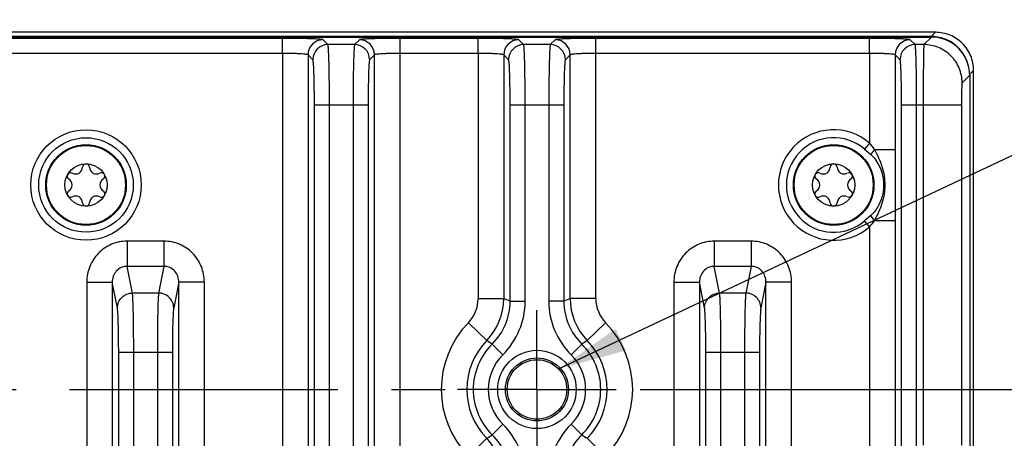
# Model space of a CAD drawing. Header units: inches. Extents: x 0 to 34, y 0 to 22.
# Tile 57 of 101: x 19.3 to 21.9, y 5.6 to 6.7. Entities that reach past the tile are written whole.
import ezdxf

# ---------------------------------------------------------------- set-up
doc = ezdxf.new("R2010")
doc.units = ezdxf.units.IN
doc.header["$LTSCALE"] = 1.87
doc.header["$MEASUREMENT"] = 0
doc.linetypes.add('CENTER', pattern=[0.6, 0.375, -0.075, 0.075, -0.075])
doc.layers.get('0').update_dxf_attribs({"linetype": 'CONTINUOUS'})
for name, color, linetype in [('DETAIL', 7, 'CONTINUOUS'), ('DIMENSIONS', 7, 'CONTINUOUS'), ('THREAD', 7, 'CONTINUOUS')]:
    doc.layers.add(name, color=color, linetype=linetype)
doc.styles.get("Standard").update_dxf_attribs({"font": 'txt', "width": 0.8})
doc.dimstyles.new('DIMSTYLE_1', dxfattribs={"dimtxt": 0.125, "dimasz": 0.18, "dimexe": 0.125, "dimexo": 0.0625, "dimgap": 0.0625, "dimtad": 0, "dimtih": 1, "dimtoh": 1, "dimzin": 4, "dimdsep": 46, "dimtxsty": 'STANDARD', "dimblk": '_FILLED', "dimblk1": '_FILLED', "dimblk2": '_FILLED', "dimcen": 0.09, "dimazin": 1, "dimtp": 0.001, "dimtm": 0.001, "dimtfac": 1, "dimtofl": 0, "dimtmove": 0, "dimatfit": 3, "dimldrblk": '_FILLED', "dimfxl": 1, "dimtolj": 1, "dimtzin": 4, "dimarcsym": 0})
doc.dimstyles.get("Standard").update_dxf_attribs({"dimtxt": 0.125, "dimasz": 0.18, "dimexe": 0.125, "dimexo": 0.0625, "dimgap": 0.09, "dimtad": 0, "dimtih": 1, "dimtoh": 1, "dimzin": 4, "dimdsep": 46, "dimtxsty": 'STANDARD', "dimblk": '_FILLED', "dimblk1": '_FILLED', "dimblk2": '_FILLED', "dimcen": 0.09, "dimazin": 1, "dimtol": 1, "dimtp": 0.02, "dimtm": 0.02, "dimtfac": 1, "dimtofl": 0, "dimtmove": 0, "dimatfit": 3, "dimldrblk": '_FILLED', "dimfxl": 1, "dimtolj": 1, "dimtzin": 4, "dimarcsym": 0})

# ---------------------------------------------------------------- blocks, each defined once
blk = doc.blocks.new('_FILLED')
at = {"color": 0, "linetype": 'BYBLOCK'}
blk.add_solid([(0, 0), (-1, 0.174), (-1, -0.174)], dxfattribs=at)
blk = doc.blocks.new('*D11')
at = {"layer": 'DIMENSIONS', "color": 2, "linetype": 'CONTINUOUS'}
for p, q in [((20.9417, 5.6836), (22.6885, 5.6836)), ((22.5635, 5.6836), (22.5635, 5.4086)), ((22.5635, 4.8836), (22.5635, 5.1586)), ((20.9417, 4.8836), (22.6885, 4.8836))]:
    blk.add_line(p, q, dxfattribs=at)
at = {"layer": 'DIMENSIONS', "color": 2, "linetype": 'CONTINUOUS', "xscale": 0.18, "yscale": 0.18, "zscale": 0.18}
for p, rotation in [((22.5635, 5.6836), 90), ((22.5635, 4.8836), 270)]:
    blk.add_blockref('_FILLED', p, dxfattribs=dict(at, rotation=rotation))
at = {"layer": 'DIMENSIONS', "color": 2, "linetype": 'CONTINUOUS', "insert": (22.5635, 5.3461), "char_height": 0.125, "width": 1.025, "attachment_point": 2, "line_spacing_factor": 0.9}
blk.add_mtext('.80{\\ftxt.shx;\\W1.000000;\\H0.125000; }[20.3]', dxfattribs=at)

msp = doc.modelspace()

# ---------------------------------------------------------------- linework, layer by layer
at = {"color": 7, "linetype": 'CONTINUOUS'}
for p, q in [((21.7135, 6.6181), (17.1966, 6.6181)), ((21.7027, 6.6073), (21.7135, 6.6181)), ((14.3303, 6.6057), (21.7033, 6.6057)), ((21.7027, 6.6073), (17.1964, 6.6073)), ((20.0061, 6.6022), (19.2901, 6.6022)), ((20.0061, 6.5629), (20.0061, 6.6022)), ((20.1251, 6.5859), (20.1123, 6.5986)), ((20.2075, 6.5986), (20.1948, 6.5859)), ((20.5179, 6.6022), (20.3138, 6.6022)), ((20.3138, 6.5629), (20.3138, 6.6022)), ((20.5179, 6.5629), (20.5179, 6.6022)), ((20.6369, 6.5859), (20.6241, 6.5986)), ((20.7193, 6.5986), (20.7066, 6.5859)), ((21.5415, 6.6022), (20.8256, 6.6022)), ((20.8256, 6.5629), (20.8256, 6.6022)), ((21.5415, 6.5629), (21.5415, 6.6022)), ((21.6605, 6.5859), (21.6478, 6.5986)), ((21.7033, 6.6057), (21.6835, 6.5859)), ((21.7027, 6.6057), (21.7027, 6.6073)), ((20.1948, 6.5859), (20.1251, 6.5859)), ((20.7066, 6.5859), (20.6369, 6.5859)), ((21.6835, 6.5859), (21.6605, 6.5859)), ((20.0061, 6.5629), (19.2901, 6.5629)), ((20.0061, 6.5629), (20.0061, 3.2043)), ((20.073, 6.5593), (20.073, 3.2079)), ((20.0857, 6.5465), (20.073, 6.5593)), ((20.2469, 6.5593), (20.2341, 6.5465)), ((20.2469, 3.2079), (20.2469, 6.5593)), ((20.5179, 6.5629), (20.3137, 6.5629)), ((20.3137, 3.2043), (20.3137, 6.5629)), ((20.5179, 6.5629), (20.5179, 5.9212)), ((20.5848, 6.5593), (20.5848, 5.9212)), ((20.5975, 6.5465), (20.5848, 6.5593)), ((20.7587, 6.5593), (20.7459, 6.5465)), ((20.7587, 5.9212), (20.7587, 6.5593)), ((21.5415, 6.5629), (20.8256, 6.5629)), ((20.8256, 5.9212), (20.8256, 6.5629)), ((21.5415, 6.5629), (21.5415, 6.3283)), ((21.6084, 6.5593), (21.6084, 6.3117)), ((21.6212, 6.5465), (21.6084, 6.5593)), ((21.803, 6.5076), (21.8135, 6.5181)), ((21.8135, 3.2491), (21.8135, 6.5181)), ((21.8033, 6.5058), (21.7835, 6.486)), ((21.8033, 6.5058), (21.8033, 3.2614)), ((20.0897, 6.4285), (20.2301, 6.4285)), ((20.0897, 3.3387), (20.0897, 6.4285)), ((20.129, 3.3387), (20.129, 6.4285)), ((20.1908, 6.4285), (20.1908, 3.3387)), ((20.2301, 6.4285), (20.2301, 3.3387)), ((20.6015, 6.4285), (20.742, 6.4285)), ((20.6015, 5.9143), (20.6015, 6.4285)), ((20.6409, 5.9143), (20.6409, 6.4285)), ((20.7026, 6.4285), (20.7026, 5.9143)), ((20.742, 6.4285), (20.742, 5.9143)), ((21.6251, 6.4285), (21.7815, 6.4285)), ((21.6251, 3.3387), (21.6251, 6.4285)), ((21.6645, 3.3387), (21.6645, 6.4285)), ((21.6816, 6.4285), (21.6816, 5.5376)), ((21.7815, 6.4285), (21.7815, 5.5374)), ((21.5415, 6.3283), (21.5279, 6.3125)), ((21.5279, 6.3125), (21.5444, 6.2984)), ((21.5547, 6.3117), (21.6084, 6.3117)), ((21.6084, 6.3117), (21.608, 6.2186)), ((21.608, 6.2186), (21.6084, 6.1256)), ((21.5444, 6.1388), (21.5279, 6.1247)), ((21.5415, 6.1089), (21.5279, 6.1247)), ((21.5415, 6.1089), (21.5415, 3.6583)), ((21.5547, 6.1256), (21.6084, 6.1256)), ((21.6084, 6.1256), (21.6084, 3.6417)), ((19.6962, 6.0717), (19.6, 6.0717)), ((19.6, 6.0717), (19.6, 6.0057)), ((19.6962, 6.0717), (19.6962, 6.0057)), ((21.2317, 6.0717), (21.1354, 6.0717)), ((21.1354, 6.0717), (21.1354, 6.0057)), ((21.2317, 6.0717), (21.2317, 6.0057)), ((19.6962, 6.0057), (19.6, 6.0057)), ((19.6138, 5.9359), (19.6, 6.0057)), ((19.6962, 6.0057), (19.6824, 5.9359)), ((21.2317, 6.0057), (21.1354, 6.0057)), ((21.1493, 5.9359), (21.1354, 6.0057)), ((21.2317, 6.0057), (21.2178, 5.9359)), ((19.4943, 5.9644), (19.5612, 5.9644)), ((19.4943, 5.9644), (19.4943, 3.8028)), ((19.5612, 5.9644), (19.5612, 3.8028)), ((19.5745, 5.8971), (19.5612, 5.9644)), ((19.7351, 5.9644), (19.7217, 5.8971)), ((19.802, 5.9644), (19.7351, 5.9644)), ((19.7351, 3.8028), (19.7351, 5.9644)), ((19.802, 3.8028), (19.802, 5.9644)), ((21.0297, 5.9644), (21.0966, 5.9644)), ((21.0297, 5.9644), (21.0297, 3.8028)), ((21.0966, 5.9644), (21.0966, 3.8028)), ((21.1099, 5.8971), (21.0966, 5.9644)), ((21.2705, 5.9644), (21.2572, 5.8971)), ((21.3374, 5.9644), (21.2705, 5.9644)), ((21.2705, 3.8028), (21.2705, 5.9644)), ((21.3374, 3.8028), (21.3374, 5.9644)), ((19.6824, 5.9359), (19.6138, 5.9359)), ((21.2178, 5.9359), (21.1493, 5.9359)), ((20.5179, 5.9212), (20.5848, 5.9212)), ((20.6015, 5.9143), (20.6409, 5.9143)), ((20.742, 5.9143), (20.7026, 5.9143)), ((20.8256, 5.9212), (20.7587, 5.9212)), ((20.4923, 5.8581), (20.5402, 5.8115)), ((20.8512, 5.8581), (20.8032, 5.8115)), ((20.5547, 5.8023), (20.5823, 5.7742)), ((20.7888, 5.8023), (20.7612, 5.7742)), ((19.5779, 5.7808), (19.7183, 5.7808)), ((19.5779, 3.9864), (19.5779, 5.7808)), ((19.6172, 3.9864), (19.6172, 5.7808)), ((19.679, 5.7808), (19.679, 3.9864)), ((19.7183, 5.7808), (19.7183, 3.9864)), ((21.1133, 5.7808), (21.2538, 5.7808)), ((21.1133, 3.9864), (21.1133, 5.7808)), ((21.1527, 3.9864), (21.1527, 5.7808)), ((21.2144, 5.7808), (21.2144, 3.9864)), ((21.2538, 5.7808), (21.2538, 3.9864)), ((20.5547, 5.565), (20.5823, 5.593)), ((20.7888, 5.565), (20.7612, 5.593)), ((20.4923, 5.5091), (20.5402, 5.5558)), ((20.8512, 5.5091), (20.8032, 5.5558))]:
    msp.add_line(p, q, dxfattribs=at)
for centre, radius in [((19.4925, 6.2186), 0.1445), ((19.4925, 6.2186), 0.1236), ((19.4925, 6.2186), 0.1053), ((19.4925, 6.2186), 0.1033), ((21.4475, 6.2186), 0.1053), ((21.4475, 6.2186), 0.1033), ((19.4925, 6.2186), 0.0555), ((21.4475, 6.2186), 0.0555), ((20.6717, 5.6836), 0.1025), ((20.6717, 5.6836), 0.0824), ((20.6717, 5.6836), 0.0779)]:
    msp.add_circle(centre, radius, dxfattribs=at)
for centre, radius, start, end in [((20.1124, 6.5592), 0.0394, 90.0842, 179.9158), ((20.2075, 6.5592), 0.0394, 0.0842, 89.9158), ((20.6242, 6.5592), 0.0394, 90.0842, 179.9158), ((20.7193, 6.5592), 0.0394, 0.0842, 89.9158), ((21.6478, 6.5592), 0.0394, 90.0842, 179.9158), ((21.7027, 6.5074), 0.0999, 89.5793, 89.997), ((21.7027, 6.5072), 0.1001, 83.5728, 89.5776), ((21.7027, 6.5073), 0.1, 17.7864, 83.571), ((20.1251, 6.5465), 0.0394, 90.0842, 179.9158), ((20.1947, 6.5465), 0.0394, 0.0842, 89.9158), ((20.6369, 6.5465), 0.0394, 90.0842, 179.9158), ((20.7065, 6.5465), 0.0394, 0.0842, 89.9158), ((21.6606, 6.5465), 0.0394, 90.0842, 179.9158), ((21.4475, 6.2186), 0.1445, 49.4084, 310.5932), ((21.4475, 6.2186), 0.1236, 49.4087, 310.5913), ((20.8259, 5.7497), 0.9203, 37.6373, 38.9617), ((19.4653, 6.2656), 0.0181, 241.6303, 358.3697), ((19.4925, 6.2649), 0.00906, 1.6303, 178.3697), ((19.5196, 6.2656), 0.0181, 181.6303, 298.3697), ((21.4203, 6.2656), 0.0181, 241.6303, 358.3697), ((21.4475, 6.2649), 0.00906, 1.6303, 178.3697), ((21.4746, 6.2656), 0.0181, 181.6303, 298.3697), ((19.4524, 6.2417), 0.00906, 61.6303, 238.3697), ((19.4382, 6.2186), 0.0181, 301.6303, 58.3697), ((19.5326, 6.2417), 0.00906, 301.6303, 118.3697), ((19.5468, 6.2186), 0.0181, 121.6303, 238.3697), ((21.4074, 6.2417), 0.00906, 61.6303, 238.3697), ((21.3932, 6.2186), 0.0181, 301.6303, 58.3697), ((21.4876, 6.2417), 0.00906, 301.6303, 118.3697), ((21.5018, 6.2186), 0.0181, 121.6303, 238.3697), ((19.4524, 6.1955), 0.00906, 121.6303, 298.3697), ((19.4653, 6.1716), 0.0181, 1.6303, 118.3697), ((19.5196, 6.1716), 0.0181, 61.6303, 178.3697), ((19.5326, 6.1955), 0.00906, 241.6303, 58.3697), ((21.4074, 6.1955), 0.00906, 121.6303, 298.3697), ((21.4203, 6.1716), 0.0181, 1.6303, 118.3697), ((21.4746, 6.1716), 0.0181, 61.6303, 178.3697), ((21.4876, 6.1955), 0.00906, 241.6303, 58.3697), ((19.4925, 6.1723), 0.00906, 181.6303, 358.3697), ((21.4475, 6.1723), 0.00906, 181.6303, 358.3697), ((20.8418, 6.6751), 0.9001, 321.0238, 322.3775), ((20.4274, 5.9212), 0.0905, 315.803, 0.0011), ((20.4273, 5.9212), 0.1575, 315.8203, 359.9881), ((20.4442, 5.9143), 0.1573, 314.6068, 0.0089), ((20.4441, 5.9143), 0.1967, 314.6171, 359.9991), ((19.9284, 4.3045), 1.7448, 67.3096, 67.9036), ((20.8994, 5.9143), 0.1967, 180.0009, 225.3829), ((21.415, 4.3045), 1.7448, 112.0961, 112.6901), ((20.8993, 5.9143), 0.1573, 179.9911, 225.3931), ((20.9161, 5.9212), 0.1575, 180.0119, 224.1798), ((20.9161, 5.9212), 0.0905, 179.9989, 224.197), ((20.6717, 5.6836), 0.2503, 135.8041, 224.1959), ((20.6717, 5.6836), 0.2503, 315.8041, 44.1959), ((20.6717, 5.6836), 0.1834, 135.8005, 224.1995), ((20.6717, 5.6836), 0.1667, 134.6164, 225.3836), ((20.1638, 5.2066), 0.7124, 56.726, 58.102), ((21.1797, 5.2066), 0.7124, 121.8974, 123.2735), ((20.6717, 5.6836), 0.1667, 314.6164, 45.3836), ((20.6717, 5.6836), 0.1834, 315.8005, 44.1995), ((20.6717, 5.6836), 0.1273, 134.6162, 225.3838), ((20.6717, 5.6836), 0.1273, 314.6162, 45.3838), ((20.4441, 5.4529), 0.1967, 0.0009, 45.3829), ((20.8994, 5.4529), 0.1967, 134.6171, 179.9991), ((20.1638, 6.1606), 0.7124, 301.8974, 303.2735), ((20.4442, 5.453), 0.1573, 359.9911, 45.3931), ((20.8993, 5.453), 0.1573, 134.6068, 180.0089), ((21.1797, 6.1606), 0.7124, 236.726, 238.102), ((20.4273, 5.446), 0.1575, 0.0119, 44.1798)]:
    msp.add_arc(centre, radius, start, end, dxfattribs=at)
msp.add_ellipse((21.7032, 6.5056), major_axis=(0.0708, 0.0708), ratio=0.998783, start_param=-0.784789, end_param=0.784789, dxfattribs=at)
for points, knots in [([(21.8135, 6.5181), (21.8135, 6.5247), (21.8122, 6.5378), (21.8065, 6.5566), (21.7972, 6.574), (21.7847, 6.5893), (21.7694, 6.6018), (21.752, 6.6111), (21.7332, 6.6168), (21.72, 6.6181), (21.7135, 6.6181)], [0, 0, 0, 0, 0.125, 0.25, 0.375001, 0.500001, 0.625002, 0.750003, 0.875003, 1, 1, 1, 1]), ([(20.1123, 6.5986), (20.1121, 6.5989), (20.1111, 6.5991), (20.1094, 6.5994), (20.1066, 6.5997), (20.1011, 6.6002), (20.0921, 6.6007), (20.079, 6.6012), (20.0633, 6.6017), (20.0387, 6.6021), (20.0194, 6.6022), (20.0061, 6.6022)], [0, 0, 0, 0, 0.0086, 0.025967, 0.05218, 0.08706, 0.181487, 0.305911, 0.455829, 0.625681, 1, 1, 1, 1]), ([(20.3138, 6.6022), (20.3005, 6.6022), (20.2812, 6.6021), (20.2566, 6.6017), (20.2408, 6.6012), (20.2277, 6.6007), (20.2187, 6.6002), (20.2133, 6.5997), (20.2105, 6.5994), (20.2087, 6.5991), (20.2077, 6.5989), (20.2075, 6.5986)], [0, 0, 0, 0, 0.374319, 0.544171, 0.69409, 0.818514, 0.91294, 0.94782, 0.974033, 0.9914, 1, 1, 1, 1]), ([(20.6241, 6.5986), (20.6239, 6.5989), (20.623, 6.5991), (20.6212, 6.5994), (20.6184, 6.5997), (20.6129, 6.6002), (20.6039, 6.6007), (20.5908, 6.6012), (20.5751, 6.6017), (20.5505, 6.6021), (20.5312, 6.6022), (20.5179, 6.6022)], [0, 0, 0, 0, 0.0086, 0.025967, 0.05218, 0.08706, 0.181487, 0.305911, 0.455829, 0.625681, 1, 1, 1, 1]), ([(20.8256, 6.6022), (20.8123, 6.6022), (20.793, 6.6021), (20.7684, 6.6017), (20.7526, 6.6012), (20.7396, 6.6007), (20.7306, 6.6002), (20.7251, 6.5997), (20.7223, 6.5994), (20.7205, 6.5991), (20.7196, 6.5989), (20.7193, 6.5986)], [0, 0, 0, 0, 0.374319, 0.544171, 0.69409, 0.818514, 0.91294, 0.94782, 0.974033, 0.9914, 1, 1, 1, 1]), ([(21.6478, 6.5986), (21.6475, 6.5989), (21.6466, 6.5991), (21.6448, 6.5994), (21.642, 6.5997), (21.6365, 6.6002), (21.6275, 6.6007), (21.6145, 6.6012), (21.5987, 6.6017), (21.5741, 6.6021), (21.5548, 6.6022), (21.5415, 6.6022)], [0, 0, 0, 0, 0.0086, 0.025967, 0.05218, 0.08706, 0.181487, 0.305911, 0.455829, 0.625681, 1, 1, 1, 1]), ([(20.129, 6.4285), (20.129, 6.4385), (20.129, 6.4582), (20.1288, 6.4868), (20.1284, 6.5132), (20.128, 6.5366), (20.1275, 6.5537), (20.127, 6.5652), (20.1266, 6.5719), (20.1263, 6.5774), (20.1259, 6.5815), (20.1255, 6.5841), (20.1253, 6.5855), (20.1251, 6.5859)], [0, 0, 0, 0, 0.190755, 0.374541, 0.544522, 0.694519, 0.819009, 0.870232, 0.913453, 0.948287, 0.974432, 0.991671, 1, 1, 1, 1]), ([(20.1948, 6.5859), (20.1945, 6.5855), (20.1943, 6.5841), (20.1939, 6.5815), (20.1936, 6.5774), (20.1932, 6.5719), (20.1929, 6.5652), (20.1924, 6.5537), (20.1919, 6.5366), (20.1914, 6.5132), (20.1911, 6.4868), (20.1909, 6.4582), (20.1908, 6.4385), (20.1908, 6.4285)], [0, 0, 0, 0, 0.008329, 0.025568, 0.051713, 0.086547, 0.129768, 0.180991, 0.305481, 0.455478, 0.625459, 0.809245, 1, 1, 1, 1]), ([(20.6409, 6.4285), (20.6409, 6.4385), (20.6408, 6.4582), (20.6406, 6.4868), (20.6402, 6.5132), (20.6398, 6.5366), (20.6393, 6.5537), (20.6388, 6.5652), (20.6385, 6.5719), (20.6381, 6.5774), (20.6378, 6.5815), (20.6373, 6.5841), (20.6371, 6.5855), (20.6369, 6.5859)], [0, 0, 0, 0, 0.190755, 0.374541, 0.544522, 0.694519, 0.819009, 0.870232, 0.913453, 0.948287, 0.974432, 0.991671, 1, 1, 1, 1]), ([(20.7066, 6.5859), (20.7063, 6.5855), (20.7061, 6.5841), (20.7057, 6.5815), (20.7054, 6.5774), (20.705, 6.5719), (20.7047, 6.5652), (20.7042, 6.5537), (20.7037, 6.5366), (20.7032, 6.5132), (20.7029, 6.4868), (20.7027, 6.4582), (20.7026, 6.4385), (20.7026, 6.4285)], [0, 0, 0, 0, 0.008329, 0.025568, 0.051713, 0.086547, 0.129768, 0.180991, 0.305481, 0.455478, 0.625459, 0.809245, 1, 1, 1, 1]), ([(21.6645, 6.4285), (21.6645, 6.4385), (21.6644, 6.4582), (21.6642, 6.4868), (21.6639, 6.5132), (21.6634, 6.5366), (21.6629, 6.5537), (21.6624, 6.5652), (21.6621, 6.5719), (21.6617, 6.5774), (21.6614, 6.5815), (21.661, 6.5841), (21.6608, 6.5855), (21.6605, 6.5859)], [0, 0, 0, 0, 0.190755, 0.374541, 0.544522, 0.694519, 0.819009, 0.870232, 0.913453, 0.948287, 0.974432, 0.991671, 1, 1, 1, 1]), ([(21.6835, 6.5859), (21.6834, 6.5855), (21.6833, 6.5842), (21.6831, 6.5815), (21.6829, 6.5774), (21.6827, 6.5693), (21.6824, 6.5559), (21.6821, 6.5366), (21.6819, 6.5132), (21.6817, 6.4768), (21.6816, 6.4482), (21.6816, 6.4285)], [0, 0, 0, 0, 0.008045, 0.025165, 0.05125, 0.086056, 0.180506, 0.305055, 0.455142, 0.625229, 1, 1, 1, 1]), ([(21.7835, 6.486), (21.7835, 6.4989), (21.7782, 6.5252), (21.756, 6.5584), (21.7228, 6.5807), (21.6965, 6.5859), (21.6835, 6.5859)], [0, 0, 0, 0, 0.24999, 0.5, 0.75001, 1, 1, 1, 1]), ([(20.073, 6.5593), (20.0727, 6.5598), (20.0704, 6.5601), (20.0666, 6.5609), (20.0602, 6.5614), (20.0521, 6.5619), (20.0421, 6.5623), (20.0266, 6.5628), (20.0145, 6.5629), (20.0061, 6.5629)], [0, 0, 0, 0, 0.027028, 0.088415, 0.182845, 0.307114, 0.456775, 0.626326, 1, 1, 1, 1]), ([(20.0897, 6.4285), (20.0897, 6.4433), (20.0896, 6.4647), (20.0891, 6.4921), (20.0886, 6.5096), (20.088, 6.5241), (20.0875, 6.5341), (20.0869, 6.5402), (20.0866, 6.5433), (20.0862, 6.5452), (20.086, 6.5463), (20.0857, 6.5465)], [0, 0, 0, 0, 0.374306, 0.544184, 0.694096, 0.818524, 0.912957, 0.947823, 0.974033, 0.991392, 1, 1, 1, 1]), ([(20.2341, 6.5465), (20.2339, 6.5463), (20.2336, 6.5452), (20.2333, 6.5433), (20.2329, 6.5402), (20.2324, 6.5341), (20.2318, 6.5241), (20.2312, 6.5096), (20.2308, 6.4921), (20.2303, 6.4647), (20.2301, 6.4433), (20.2301, 6.4285)], [0, 0, 0, 0, 0.008608, 0.025967, 0.052177, 0.087043, 0.181476, 0.305904, 0.455816, 0.625694, 1, 1, 1, 1]), ([(20.3137, 6.5629), (20.3054, 6.5629), (20.2932, 6.5628), (20.2777, 6.5623), (20.2678, 6.5619), (20.2596, 6.5614), (20.2532, 6.5609), (20.2495, 6.5601), (20.2472, 6.5598), (20.2469, 6.5593)], [0, 0, 0, 0, 0.373675, 0.543226, 0.692887, 0.817155, 0.911585, 0.972972, 1, 1, 1, 1]), ([(20.5848, 6.5593), (20.5845, 6.5598), (20.5822, 6.5601), (20.5784, 6.5609), (20.572, 6.5614), (20.5639, 6.5619), (20.5539, 6.5623), (20.5384, 6.5628), (20.5263, 6.5629), (20.5179, 6.5629)], [0, 0, 0, 0, 0.027028, 0.088415, 0.182845, 0.307114, 0.456775, 0.626326, 1, 1, 1, 1]), ([(20.6015, 6.4285), (20.6015, 6.4433), (20.6014, 6.4647), (20.6009, 6.4921), (20.6004, 6.5096), (20.5998, 6.5241), (20.5993, 6.5341), (20.5987, 6.5402), (20.5984, 6.5433), (20.598, 6.5452), (20.5978, 6.5463), (20.5975, 6.5465)], [0, 0, 0, 0, 0.374306, 0.544184, 0.694096, 0.818524, 0.912957, 0.947823, 0.974033, 0.991392, 1, 1, 1, 1]), ([(20.7459, 6.5465), (20.7457, 6.5463), (20.7455, 6.5452), (20.7451, 6.5433), (20.7447, 6.5402), (20.7442, 6.5341), (20.7436, 6.5241), (20.743, 6.5096), (20.7426, 6.4921), (20.7421, 6.4647), (20.742, 6.4433), (20.742, 6.4285)], [0, 0, 0, 0, 0.008608, 0.025967, 0.052177, 0.087043, 0.181476, 0.305904, 0.455816, 0.625694, 1, 1, 1, 1]), ([(20.8256, 6.5629), (20.8172, 6.5629), (20.805, 6.5628), (20.7895, 6.5623), (20.7796, 6.5619), (20.7714, 6.5614), (20.765, 6.5609), (20.7613, 6.5601), (20.759, 6.5598), (20.7587, 6.5593)], [0, 0, 0, 0, 0.373675, 0.543226, 0.692887, 0.817155, 0.911585, 0.972972, 1, 1, 1, 1]), ([(21.6084, 6.5593), (21.6081, 6.5598), (21.6058, 6.5601), (21.602, 6.5609), (21.5957, 6.5614), (21.5875, 6.5619), (21.5775, 6.5623), (21.5621, 6.5628), (21.5499, 6.5629), (21.5415, 6.5629)], [0, 0, 0, 0, 0.027028, 0.088415, 0.182845, 0.307114, 0.456775, 0.626326, 1, 1, 1, 1]), ([(21.6251, 6.4285), (21.6251, 6.4433), (21.625, 6.4647), (21.6245, 6.4921), (21.624, 6.5096), (21.6235, 6.5241), (21.6229, 6.5341), (21.6224, 6.5402), (21.622, 6.5433), (21.6216, 6.5452), (21.6214, 6.5463), (21.6212, 6.5465)], [0, 0, 0, 0, 0.374306, 0.544184, 0.694096, 0.818524, 0.912957, 0.947823, 0.974033, 0.991392, 1, 1, 1, 1]), ([(21.7835, 6.486), (21.7831, 6.4856), (21.7831, 6.4837), (21.7826, 6.4805), (21.7824, 6.475), (21.7821, 6.468), (21.7818, 6.4594), (21.7816, 6.4461), (21.7815, 6.4357), (21.7815, 6.4285)], [0, 0, 0, 0, 0.025848, 0.086923, 0.181368, 0.305813, 0.455744, 0.625645, 1, 1, 1, 1]), ([(21.5547, 6.3117), (21.5537, 6.3105), (21.5501, 6.3062), (21.5467, 6.3018), (21.5444, 6.2984)], [0, 0, 0, 0, 0.275536, 1, 1, 1, 1]), ([(21.5547, 6.3117), (21.5581, 6.3043), (21.5656, 6.2898), (21.5773, 6.2594), (21.5813, 6.2348), (21.5813, 6.2186)], [0, 0, 0, 0, 0.25038, 0.50079, 1, 1, 1, 1]), ([(21.5444, 6.2984), (21.55, 6.2936), (21.5693, 6.2711), (21.5782, 6.2406), (21.5782, 6.2186)], [0, 0, 0, 0, 0.251065, 1, 1, 1, 1]), ([(21.5782, 6.2186), (21.5782, 6.2112), (21.5764, 6.1926), (21.5663, 6.1643), (21.5528, 6.146), (21.5444, 6.1388)], [0, 0, 0, 0, 0.251173, 0.626832, 1, 1, 1, 1]), ([(21.5813, 6.2186), (21.5813, 6.2024), (21.5773, 6.1778), (21.5656, 6.1475), (21.5581, 6.133), (21.5547, 6.1256)], [0, 0, 0, 0, 0.499216, 0.74962, 1, 1, 1, 1]), ([(21.5547, 6.1256), (21.5537, 6.1267), (21.5501, 6.131), (21.5467, 6.1355), (21.5444, 6.1388)], [0, 0, 0, 0, 0.275538, 1, 1, 1, 1]), ([(19.6, 6.0717), (19.5861, 6.0717), (19.5581, 6.066), (19.5229, 6.0419), (19.4997, 6.0062), (19.4943, 5.9782), (19.4943, 5.9644)], [0, 0, 0, 0, 0.249967, 0.499914, 0.749912, 1, 1, 1, 1]), ([(19.802, 5.9644), (19.802, 5.9782), (19.7966, 6.0062), (19.7733, 6.0419), (19.7381, 6.066), (19.7101, 6.0717), (19.6962, 6.0717)], [0, 0, 0, 0, 0.250088, 0.500086, 0.750033, 1, 1, 1, 1]), ([(21.1354, 6.0717), (21.1216, 6.0717), (21.0936, 6.066), (21.0584, 6.0419), (21.0351, 6.0062), (21.0297, 5.9782), (21.0297, 5.9644)], [0, 0, 0, 0, 0.249967, 0.499914, 0.749912, 1, 1, 1, 1]), ([(21.3374, 5.9644), (21.3374, 5.9782), (21.332, 6.0062), (21.3087, 6.0419), (21.2735, 6.066), (21.2455, 6.0717), (21.2317, 6.0717)], [0, 0, 0, 0, 0.250088, 0.500086, 0.750033, 1, 1, 1, 1]), ([(19.6, 6.0057), (19.5947, 6.0058), (19.5839, 6.0035), (19.5709, 5.9938), (19.5628, 5.98), (19.5611, 5.9695), (19.5612, 5.9644)], [0, 0, 0, 0, 0.253577, 0.505493, 0.754092, 1, 1, 1, 1]), ([(19.7351, 5.9644), (19.7351, 5.9695), (19.7334, 5.98), (19.7253, 5.9938), (19.7123, 6.0035), (19.7015, 6.0058), (19.6962, 6.0057)], [0, 0, 0, 0, 0.245908, 0.494507, 0.746423, 1, 1, 1, 1]), ([(21.1354, 6.0057), (21.1301, 6.0058), (21.1194, 6.0035), (21.1063, 5.9938), (21.0983, 5.98), (21.0965, 5.9695), (21.0966, 5.9644)], [0, 0, 0, 0, 0.253577, 0.505493, 0.754092, 1, 1, 1, 1]), ([(21.2705, 5.9644), (21.2705, 5.9695), (21.2688, 5.98), (21.2607, 5.9938), (21.2477, 6.0035), (21.237, 6.0058), (21.2317, 6.0057)], [0, 0, 0, 0, 0.245908, 0.494507, 0.746423, 1, 1, 1, 1]), ([(19.5745, 5.8971), (19.5745, 5.907), (19.5831, 5.9276), (19.6038, 5.9359), (19.6138, 5.9359)], [0, 0, 0, 0, 0.497421, 1, 1, 1, 1]), ([(19.6172, 5.7808), (19.6172, 5.7988), (19.6171, 5.8325), (19.6164, 5.878), (19.6156, 5.9094), (19.6147, 5.9273), (19.6142, 5.9336), (19.6138, 5.9359)], [0, 0, 0, 0, 0.347197, 0.65248, 0.879124, 0.954006, 1, 1, 1, 1]), ([(19.6824, 5.9359), (19.6821, 5.9336), (19.6816, 5.9273), (19.6806, 5.9094), (19.6798, 5.878), (19.6791, 5.8325), (19.679, 5.7988), (19.679, 5.7808)], [0, 0, 0, 0, 0.045994, 0.120876, 0.34752, 0.652803, 1, 1, 1, 1]), ([(19.7217, 5.8971), (19.7217, 5.907), (19.7131, 5.9276), (19.6924, 5.9359), (19.6824, 5.9359)], [0, 0, 0, 0, 0.49742, 1, 1, 1, 1]), ([(21.1099, 5.8971), (21.11, 5.907), (21.1186, 5.9276), (21.1393, 5.9359), (21.1493, 5.9359)], [0, 0, 0, 0, 0.497421, 1, 1, 1, 1]), ([(21.1527, 5.7808), (21.1527, 5.7988), (21.1525, 5.8325), (21.1519, 5.878), (21.1511, 5.9094), (21.1501, 5.9273), (21.1496, 5.9336), (21.1493, 5.9359)], [0, 0, 0, 0, 0.347197, 0.65248, 0.879124, 0.954006, 1, 1, 1, 1]), ([(21.2178, 5.9359), (21.2175, 5.9336), (21.217, 5.9273), (21.216, 5.9094), (21.2152, 5.878), (21.2146, 5.8325), (21.2144, 5.7988), (21.2144, 5.7808)], [0, 0, 0, 0, 0.045994, 0.120876, 0.34752, 0.652803, 1, 1, 1, 1]), ([(21.2572, 5.8971), (21.2571, 5.907), (21.2485, 5.9276), (21.2278, 5.9359), (21.2178, 5.9359)], [0, 0, 0, 0, 0.49742, 1, 1, 1, 1]), ([(19.5779, 5.7808), (19.5779, 5.7943), (19.5777, 5.8196), (19.5771, 5.8537), (19.5763, 5.8772), (19.5753, 5.8907), (19.5748, 5.8954), (19.5745, 5.8971)], [0, 0, 0, 0, 0.3471, 0.652307, 0.878928, 0.953864, 1, 1, 1, 1]), ([(19.7217, 5.8971), (19.7214, 5.8954), (19.7209, 5.8907), (19.72, 5.8772), (19.7191, 5.8537), (19.7185, 5.8196), (19.7183, 5.7943), (19.7183, 5.7808)], [0, 0, 0, 0, 0.046136, 0.121072, 0.347693, 0.6529, 1, 1, 1, 1]), ([(21.1133, 5.7808), (21.1133, 5.7943), (21.1132, 5.8196), (21.1125, 5.8537), (21.1117, 5.8772), (21.1107, 5.8907), (21.1103, 5.8954), (21.1099, 5.8971)], [0, 0, 0, 0, 0.3471, 0.652307, 0.878928, 0.953864, 1, 1, 1, 1]), ([(21.2572, 5.8971), (21.2568, 5.8954), (21.2563, 5.8907), (21.2554, 5.8772), (21.2546, 5.8537), (21.2539, 5.8196), (21.2538, 5.7943), (21.2538, 5.7808)], [0, 0, 0, 0, 0.046136, 0.121072, 0.347693, 0.6529, 1, 1, 1, 1])]:
    msp.add_open_spline(points, degree=3, knots=knots, dxfattribs=at)
at = {"layer": 'THREAD', "color": 7, "linetype": 'CENTER'}
for p, q in [((20.6717, 5.6836), (20.6717, 5.8911)), ((16.0837, 5.6836), (20.4642, 5.6836)), ((20.6717, 5.6836), (20.4642, 5.6836)), ((20.6717, 5.6836), (20.8792, 5.6836)), ((20.6717, 5.6836), (20.6717, 5.0835))]:
    msp.add_line(p, q, dxfattribs=at)

# ---------------------------------------------------------------- dimensions: what is measured, and where the dimension line sits
at = {"layer": 'DIMENSIONS', "color": 2, "linetype": 'CONTINUOUS'}
dim = msp.add_linear_dim(base=(22.5635, 5.6836), p1=(20.8792, 4.8836), p2=(20.8792, 5.6836), angle=90, dimstyle='DIMSTYLE_1', dxfattribs=at)
dim.commit()
dim.dimension.update_dxf_attribs({"geometry": '*D11', "text_midpoint": (22.5635, 5.2836), "dimtype": 160})

# ---------------------------------------------------------------- leaders
at = {"layer": 'DETAIL', "color": 2, "linetype": 'CONTINUOUS'}
msp.add_leader([(20.7282, 5.7372), (22.6675, 6.6511), (22.8475, 6.6511)], dimstyle='STANDARD', override={"dimtad": 0}, dxfattribs=at)

doc.saveas('drawing.dxf')
